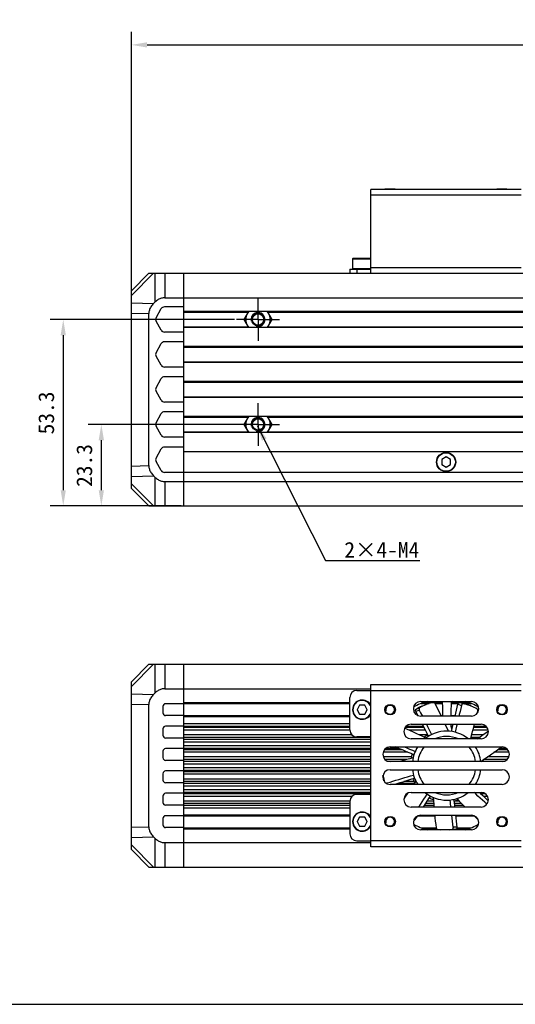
# Model space of a CAD drawing. Header units: millimetres. Extents: x 47 to 603, y 225 to 507.
# Tile 2 of 6: x 182 to 277, y 225 to 413. Entities that reach past the tile are written whole.
import ezdxf
from ezdxf.enums import TextEntityAlignment as Align

# ---------------------------------------------------------------- set-up
doc = ezdxf.new("R2010")
doc.units = ezdxf.units.MM
doc.header["$LTSCALE"] = 46.255
doc.header["$PDMODE"] = 3
doc.header["$PDSIZE"] = 8
doc.linetypes.add('CENTER', pattern=[0.6, 0.375, -0.075, 0.075, -0.075])
doc.layers.get('0').update_dxf_attribs({"linetype": 'CONTINUOUS'})
doc.layers.get('Defpoints').update_dxf_attribs({"linetype": 'CONTINUOUS'})
for name, color, linetype in [('00_COMPONENTS', 7, 'CONTINUOUS'), ('3_ALL_AXES', 7, 'CONTINUOUS'), ('50_ALL_DETAILS', 7, 'CONTINUOUS'), ('51__DRAFT_DIMS', 7, 'CONTINUOUS'), ('DRW0001FORMAT', 7, 'CONTINUOUS')]:
    doc.layers.add(name, color=color, linetype=linetype)
doc.styles.get("Standard").update_dxf_attribs({"font": 'simfang.ttf'})
doc.dimstyles.new('DIMSTYLE_1', dxfattribs={"dimtxt": 3, "dimasz": 3, "dimexe": 2.5, "dimexo": 0.5, "dimgap": 0.75, "dimtad": 1, "dimlfac": 1.5, "dimdsep": 46, "dimtxsty": 'STANDARD', "dimblk": '_FILLED', "dimblk1": '_FILLED', "dimblk2": '_FILLED', "dimcen": 0.09, "dimclrt": 3, "dimazin": 2, "dimtp": 0.5, "dimtm": 0.5, "dimtfac": 1, "dimtofl": 0, "dimtmove": 0, "dimatfit": 3, "dimldrblk": '_FILLED', "dimfxl": 1, "dimtolj": 1, "dimarcsym": 0})
doc.dimstyles.new('DIMSTYLE_2', dxfattribs={"dimtxt": 3, "dimasz": 3, "dimexe": 2.5, "dimexo": 0.5, "dimgap": 0.75, "dimtad": 1, "dimlfac": 1.5, "dimdsep": 46, "dimtxsty": 'STANDARD', "dimblk": '_FILLED', "dimblk1": '_FILLED', "dimblk2": '_FILLED', "dimcen": 0.09, "dimclrt": 3, "dimazin": 2, "dimtp": 0.3, "dimtm": 0.3, "dimtfac": 1, "dimtofl": 0, "dimtmove": 0, "dimatfit": 3, "dimldrblk": '_FILLED', "dimfxl": 1, "dimtolj": 1, "dimarcsym": 0})
doc.dimstyles.new('DIMSTYLE_4', dxfattribs={"dimtxt": 3, "dimasz": 3, "dimexe": 2.5, "dimexo": 0.5, "dimgap": 0.75, "dimtad": 1, "dimlfac": 1.5, "dimdsep": 46, "dimtxsty": 'STANDARD', "dimblk": '_FILLED', "dimblk1": '_FILLED', "dimblk2": '_FILLED', "dimcen": 0.09, "dimclrt": 3, "dimazin": 2, "dimtp": 0.2, "dimtm": 0.2, "dimtfac": 1, "dimtofl": 0, "dimtmove": 0, "dimatfit": 3, "dimldrblk": '_FILLED', "dimfxl": 1, "dimtolj": 1, "dimarcsym": 0})
doc.dimstyles.get("Standard").update_dxf_attribs({"dimtxt": 3, "dimasz": 3, "dimexe": 2.5, "dimexo": 0.5, "dimtad": 1, "dimdsep": 46, "dimtxsty": 'STANDARD', "dimblk": '_FILLED', "dimblk1": '_FILLED', "dimblk2": '_FILLED', "dimcen": 0.09, "dimclrt": 3, "dimazin": 2, "dimtol": 1, "dimtp": 0.01, "dimtm": 0.01, "dimtfac": 1, "dimtofl": 0, "dimtmove": 0, "dimatfit": 3, "dimldrblk": '_FILLED', "dimfxl": 1, "dimtolj": 1, "dimarcsym": 0})

# ---------------------------------------------------------------- blocks, each defined once
blk = doc.blocks.new('_FILLED')
at = {"color": 0, "linetype": 'ByBlock'}
blk.add_solid([(0, 0), (-1, 0.167), (-1, -0.167)], dxfattribs=at)
blk = doc.blocks.new('*D12')
at = {"layer": '51__DRAFT_DIMS', "color": 0, "lineweight": -2}
for p, q in [((203.34, 357.23), (203.34, 410.35)), ((391.7, 357.23), (391.7, 410.35)), ((206.34, 407.85), (388.7, 407.85))]:
    blk.add_line(p, q, dxfattribs=at)
at = {"layer": 'Defpoints', "color": 0}
for p in [(391.7, 407.85), (203.34, 356.73), (391.7, 356.73)]:
    blk.add_point(p, dxfattribs=at)
at = {"layer": '51__DRAFT_DIMS', "color": 0, "linetype": 'ByBlock', "lineweight": -2, "xscale": 3, "yscale": 3, "zscale": 3, "rotation": 180}
blk.add_blockref('_FILLED', (203.34, 407.85), dxfattribs=at)
at = {"layer": '51__DRAFT_DIMS', "color": 0, "linetype": 'ByBlock', "lineweight": -2, "xscale": 3, "yscale": 3, "zscale": 3}
blk.add_blockref('_FILLED', (391.7, 407.85), dxfattribs=at)
at = {"layer": '51__DRAFT_DIMS', "color": 3, "insert": (297.52, 412.6), "char_height": 3, "attachment_point": 2, "line_spacing_factor": 0.9}
blk.add_mtext('\\A1;650', dxfattribs=at)
blk = doc.blocks.new('*D8')
at = {"layer": '51__DRAFT_DIMS', "color": 0, "lineweight": -2}
for p, q in [((223.61, 335.52), (195.11, 335.52)), ((197.61, 332.52), (197.61, 322.99)), ((212.84, 319.99), (195.11, 319.99))]:
    blk.add_line(p, q, dxfattribs=at)
at = {"layer": 'Defpoints', "color": 0}
for p in [(224.11, 335.52), (197.61, 319.99), (213.34, 319.99)]:
    blk.add_point(p, dxfattribs=at)
at = {"layer": '51__DRAFT_DIMS', "color": 0, "linetype": 'ByBlock', "lineweight": -2, "xscale": 3, "yscale": 3, "zscale": 3}
for p, rotation in [((197.61, 335.52), 90), ((197.61, 319.99), 270)]:
    blk.add_blockref('_FILLED', p, dxfattribs=dict(at, rotation=rotation))
at = {"layer": '51__DRAFT_DIMS', "color": 3, "insert": (192.86, 327.7), "char_height": 3, "attachment_point": 2, "rotation": 90, "line_spacing_factor": 0.9}
blk.add_mtext('\\A1;23.3', dxfattribs=at)
blk = doc.blocks.new('*D9')
at = {"layer": '51__DRAFT_DIMS', "color": 0, "lineweight": -2}
for p, q in [((223.02, 355.52), (187.85, 355.52)), ((190.35, 352.52), (190.35, 322.99)), ((212.84, 319.99), (187.85, 319.99))]:
    blk.add_line(p, q, dxfattribs=at)
at = {"layer": 'Defpoints', "color": 0}
for p in [(223.52, 355.52), (190.35, 319.99), (213.34, 319.99)]:
    blk.add_point(p, dxfattribs=at)
at = {"layer": '51__DRAFT_DIMS', "color": 0, "linetype": 'ByBlock', "lineweight": -2, "xscale": 3, "yscale": 3, "zscale": 3}
for p, rotation in [((190.35, 355.52), 90), ((190.35, 319.99), 270)]:
    blk.add_blockref('_FILLED', p, dxfattribs=dict(at, rotation=rotation))
at = {"layer": '51__DRAFT_DIMS', "color": 3, "insert": (185.6, 337.71), "char_height": 3, "attachment_point": 2, "rotation": 90, "line_spacing_factor": 0.9}
blk.add_mtext('\\A1;53.3', dxfattribs=at)

msp = doc.modelspace()

# ---------------------------------------------------------------- linework, layer by layer
at = {"color": 7}
msp.add_line((46.817476, 225.01778), (602.8311, 225.01778), dxfattribs=at)
at = {"layer": '00_COMPONENTS', "color": 7}
for p, q in [((249.009887, 364.324308), (249.009887, 380.324308)), ((277.676554, 380.324308), (249.009887, 380.324308)), ((251.743238, 380.391908), (251.676554, 380.325222)), ((251.743223, 380.391908), (253.609885, 380.391908)), ((253.609869, 380.391908), (253.676554, 380.325222)), ((273.076571, 380.391908), (273.009887, 380.325222)), ((273.076556, 380.391908), (274.943218, 380.391908)), ((274.943203, 380.391908), (275.009887, 380.325222)), ((245.509887, 367.057641), (245.509887, 365.190975)), ((249.009887, 367.124308), (245.576554, 367.124308)), ((203.34322, 360.990975), (206.676554, 364.324308)), ((206.676554, 364.324308), (286.811964, 364.324308)), ((213.34322, 319.990975), (213.34322, 364.324308)), ((245.009887, 365.124308), (245.009887, 364.324308)), ((245.009887, 365.124308), (249.009887, 365.124308)), ((203.34322, 323.324308), (203.34322, 360.990975)), ((207.823424, 358.828167), (207.559884, 358.571935)), ((209.711853, 359.657641), (283.466792, 359.657641)), ((206.676554, 327.674133), (206.676554, 356.641149)), ((208.04587, 355.857641), (209.046611, 357.590975)), ((213.34322, 357.924308), (209.623961, 357.924308)), ((282.040826, 357.057641), (213.34322, 357.057641)), ((225.674298, 357.057641), (224.789028, 355.524308)), ((230.17763, 355.524308), (229.29236, 357.057641)), ((209.046611, 353.457641), (208.04587, 355.190975)), ((224.789028, 355.524308), (225.674298, 353.990975)), ((229.29236, 353.990975), (230.17763, 355.524308)), ((213.34322, 353.124308), (209.623961, 353.124308)), ((280.993008, 353.990975), (213.34322, 353.990975)), ((208.04587, 349.190975), (209.046611, 350.924308)), ((213.34322, 351.257641), (209.623961, 351.257641)), ((280.804137, 350.390975), (213.34322, 350.390975)), ((209.046611, 346.790975), (208.04587, 348.524308)), ((282.222904, 347.324308), (213.34322, 347.324308)), ((213.34322, 346.457641), (209.623961, 346.457641)), ((208.04587, 342.524308), (209.046611, 344.257641)), ((213.34322, 344.590975), (209.623961, 344.590975)), ((286.647484, 343.724308), (213.34322, 343.724308)), ((209.046611, 340.124308), (208.04587, 341.857641)), ((213.34322, 339.790975), (209.623961, 339.790975)), ((291.423825, 340.657641), (213.34322, 340.657641)), ((213.34322, 337.924308), (209.623961, 337.924308)), ((208.04587, 335.857641), (209.046611, 337.590975)), ((295.11046, 337.057641), (213.34322, 337.057641)), ((225.674298, 337.057641), (224.789028, 335.524308)), ((230.17763, 335.524308), (229.29236, 337.057641)), ((209.046611, 333.457641), (208.04587, 335.190975)), ((224.789028, 335.524308), (225.674298, 333.990975)), ((229.29236, 333.990975), (230.17763, 335.524308)), ((213.34322, 333.124308), (209.623961, 333.124308)), ((296.691116, 333.990975), (213.34322, 333.990975)), ((208.04587, 329.124308), (209.046611, 330.857641)), ((213.34322, 331.190975), (209.623961, 331.190975)), ((297.317506, 330.324308), (213.34322, 330.324308)), ((209.046611, 326.724308), (208.04587, 328.457641)), ((263.34322, 329.322684), (262.509887, 328.841559)), ((262.509887, 328.841559), (262.509887, 327.879308)), ((264.176554, 328.841559), (263.34322, 329.322684)), ((264.176554, 327.879308), (264.176554, 328.841559)), ((262.509887, 327.879308), (263.34322, 327.398183)), ((263.34322, 327.398183), (264.176554, 327.879308)), ((207.559884, 325.743348), (207.823424, 325.487116)), ((296.6039, 326.390975), (209.623961, 326.390975)), ((209.711853, 324.657641), (295.123545, 324.657641)), ((203.34322, 323.324308), (206.676554, 319.990975)), ((206.676554, 319.990975), (283.723463, 319.990975)), ((203.34322, 286.497025), (206.676554, 289.830358)), ((206.676554, 289.830358), (288.396152, 289.830358)), ((213.34322, 251.163691), (213.34322, 289.830358)), ((203.34322, 254.497025), (203.34322, 286.497025)), ((249.009887, 255.030358), (249.009887, 285.963691)), ((249.009887, 285.963691), (277.676554, 285.963691)), ((207.823424, 284.334217), (207.559884, 284.077985)), ((209.711853, 285.163691), (249.009887, 285.163691)), ((245.009887, 277.297025), (245.009887, 283.497025)), ((246.34322, 284.830358), (249.009887, 284.830358)), ((206.676554, 258.84685), (206.676554, 282.147199)), ((209.34322, 281.763691), (209.34322, 280.563691)), ((213.34322, 282.297025), (209.876554, 282.297025)), ((213.34322, 282.330358), (245.009887, 282.330358)), ((246.862095, 281.997025), (246.38097, 281.163691)), ((247.824346, 281.997025), (246.862095, 281.997025)), ((248.305471, 281.163691), (247.824346, 281.997025)), ((258.509887, 282.730358), (268.176554, 282.730358)), ((258.569158, 282.330358), (260.113857, 282.330358)), ((259.13562, 281.988663), (258.844646, 281.850306)), ((258.894586, 281.917384), (259.547351, 282.154971)), ((259.6546, 282.713946), (259.649645, 282.730358)), ((261.276315, 282.330358), (262.685942, 282.330358)), ((264.317797, 282.330358), (265.654847, 282.330358)), ((266.789952, 282.330358), (268.117266, 282.330358)), ((267.032062, 282.713878), (267.037031, 282.730358)), ((267.529761, 282.070148), (267.217928, 282.151194)), ((267.299301, 282.170478), (267.952066, 281.932891)), ((213.34322, 280.030358), (209.876554, 280.030358)), ((213.34322, 280.063691), (245.009887, 280.063691)), ((246.38097, 281.163691), (246.862095, 280.330358)), ((246.862095, 280.330358), (247.824346, 280.330358)), ((247.824346, 280.330358), (248.305471, 281.163691)), ((257.916338, 280.063691), (257.977869, 280.063691)), ((258.225897, 281.099524), (258.489595, 280.579645)), ((258.489595, 280.579645), (258.818472, 279.930358)), ((268.176554, 279.930358), (258.509887, 279.930358)), ((262.39252, 280.063691), (262.722271, 280.063691)), ((264.258069, 280.063691), (265.107153, 280.063691)), ((269.260877, 280.444939), (269.376434, 280.941124)), ((213.34322, 278.030358), (209.876554, 278.030358)), ((256.676554, 278.397025), (270.009887, 278.397025)), ((209.34322, 277.497025), (209.34322, 276.297025)), ((249.009887, 275.963691), (246.34322, 275.963691)), ((213.34322, 275.763691), (209.876554, 275.763691)), ((252.676554, 274.063691), (274.009887, 274.063691)), ((270.009887, 275.597025), (256.676554, 275.597025)), ((209.34322, 273.230358), (209.34322, 272.030358)), ((213.34322, 273.763691), (209.876554, 273.763691)), ((213.34322, 271.497025), (209.876554, 271.497025)), ((274.009887, 271.263691), (252.676554, 271.263691)), ((209.34322, 268.963691), (209.34322, 267.763691)), ((213.34322, 269.497025), (209.876554, 269.497025)), ((251.408673, 268.000078), (251.303066, 268.599001)), ((252.676554, 269.730358), (274.009887, 269.730358)), ((213.34322, 267.230358), (209.876554, 267.230358)), ((251.380331, 268.249828), (251.466059, 267.939249)), ((274.009887, 266.930358), (252.676554, 266.930358)), ((209.34322, 264.697025), (209.34322, 263.497025)), ((213.34322, 265.230358), (209.876554, 265.230358)), ((249.009887, 265.030358), (246.34322, 265.030358)), ((256.676554, 265.397025), (270.009887, 265.397025)), ((213.34322, 262.963691), (209.876554, 262.963691)), ((245.009887, 263.697025), (245.009887, 257.497025)), ((213.34322, 260.963691), (209.876554, 260.963691)), ((213.34322, 260.930358), (245.009887, 260.930358)), ((270.009887, 262.597025), (256.676554, 262.597025)), ((257.833628, 260.888499), (257.405157, 260.231499)), ((257.916338, 260.930358), (261.184389, 260.930358)), ((258.509887, 261.063691), (268.176554, 261.063691)), ((265.15524, 260.930358), (268.681954, 260.930358)), ((209.34322, 260.430358), (209.34322, 259.230358)), ((246.862095, 260.663691), (246.38097, 259.830358)), ((246.38097, 259.830358), (246.862095, 258.997025)), ((247.824346, 260.663691), (246.862095, 260.663691)), ((246.862095, 258.997025), (247.824346, 258.997025)), ((248.305471, 259.830358), (247.824346, 260.663691)), ((247.824346, 258.997025), (248.305471, 259.830358)), ((213.34322, 258.697025), (209.876554, 258.697025)), ((213.34322, 258.663691), (245.009887, 258.663691)), ((268.176554, 258.263691), (258.509887, 258.263691)), ((258.569175, 258.663691), (261.442297, 258.663691)), ((259.64941, 258.263691), (259.654378, 258.280171)), ((265.417336, 258.663691), (268.117283, 258.663691)), ((267.03184, 258.280105), (267.036796, 258.263691)), ((207.559884, 256.916064), (207.823424, 256.659832)), ((209.711853, 255.830358), (249.009887, 255.830358)), ((246.34322, 256.163691), (249.009887, 256.163691)), ((203.34322, 254.497025), (206.676554, 251.163691)), ((277.676554, 255.030358), (249.009887, 255.030358)), ((206.676554, 251.163691), (286.772658, 251.163691))]:
    msp.add_line(p, q, dxfattribs=at)
at = {"layer": '00_COMPONENTS', "color": 4}
for p, q in [((277.676554, 379.190975), (249.009887, 379.190975)), ((251.84322, 380.391908), (251.84322, 380.324308)), ((253.509887, 380.391908), (253.509887, 380.324308)), ((273.176554, 380.391908), (273.176554, 380.324308)), ((274.84322, 380.391908), (274.84322, 380.324308)), ((245.509887, 367.057641), (249.009887, 367.057641)), ((203.34322, 360.107644), (207.559884, 364.324308)), ((207.823424, 364.324308), (207.823424, 358.828167)), ((209.711853, 364.324308), (209.711853, 359.657641)), ((249.009887, 365.190975), (245.509887, 365.190975)), ((246.34322, 365.124308), (246.34322, 364.324308)), ((249.009887, 365.457641), (277.676554, 365.457641)), ((203.34322, 358.688855), (207.559884, 358.571935)), ((203.34322, 356.733577), (206.676554, 356.641149)), ((213.34322, 356.924308), (225.597318, 356.924308)), ((229.36934, 356.924308), (281.992222, 356.924308)), ((213.34322, 354.124308), (225.597318, 354.124308)), ((229.36934, 354.124308), (281.011844, 354.124308)), ((213.34322, 350.257641), (280.829408, 350.257641)), ((213.34322, 347.457641), (282.118785, 347.457641)), ((213.34322, 343.590975), (286.871159, 343.590975)), ((213.34322, 340.790975), (291.240565, 340.790975)), ((213.34322, 336.924308), (225.597318, 336.924308)), ((229.36934, 336.924308), (295.182931, 336.924308)), ((213.34322, 334.124308), (225.597318, 334.124308)), ((229.36934, 334.124308), (296.659014, 334.124308)), ((203.34322, 327.581706), (206.676554, 327.674133)), ((203.34322, 325.626427), (207.559884, 325.743348)), ((207.823424, 325.487116), (207.823424, 319.990975)), ((209.711853, 324.657641), (209.711853, 319.990975)), ((203.34322, 324.207638), (207.559884, 319.990975)), ((203.34322, 285.613694), (207.559884, 289.830358)), ((207.823424, 289.830358), (207.823424, 284.334217)), ((209.711853, 289.830358), (209.711853, 285.163691)), ((203.34322, 284.194905), (207.559884, 284.077985)), ((249.009887, 284.830358), (277.676554, 284.830358)), ((203.34322, 282.239627), (206.676554, 282.147199)), ((213.34322, 282.530358), (245.009887, 282.530358)), ((257.628254, 281.290839), (258.281019, 281.528426)), ((259.096864, 282.530358), (262.622127, 282.530358)), ((264.317797, 282.530358), (267.589609, 282.530358)), ((265.608509, 282.211071), (266.261274, 281.973484)), ((266.579281, 282.26691), (265.926516, 282.504498)), ((213.34322, 279.863691), (245.009887, 279.863691)), ((257.573272, 280.86166), (258.225895, 281.099527)), ((213.34322, 278.549326), (245.009887, 278.549326)), ((213.34322, 278.049539), (245.009887, 278.049539)), ((245.009887, 277.737699), (213.34322, 277.737699)), ((259.15333, 277.737699), (255.489892, 277.737699)), ((255.753823, 278.049539), (258.996074, 278.049539)), ((264.259528, 278.049539), (264.633353, 278.049539)), ((264.559679, 277.737699), (264.317214, 277.737699)), ((271.196549, 277.737699), (268.591203, 277.737699)), ((268.671627, 278.049539), (270.932622, 278.049539)), ((245.009887, 277.237912), (213.34322, 277.237912)), ((245.404716, 276.350278), (213.34322, 276.350278)), ((249.009887, 275.850483), (213.34322, 275.850483)), ((259.405109, 277.237912), (256.292036, 277.237912)), ((259.784946, 276.350278), (258.229637, 276.350278)), ((269.653877, 275.850483), (268.082943, 275.850483)), ((270.322958, 276.350278), (268.220653, 276.350278)), ((271.387905, 277.237912), (268.459929, 277.237912)), ((213.34322, 275.544264), (249.009887, 275.544264)), ((213.34322, 275.044469), (249.009887, 275.044469)), ((213.34322, 274.349581), (249.009887, 274.349581)), ((213.34322, 273.849785), (249.009887, 273.849785)), ((249.009887, 273.543566), (213.34322, 273.543566)), ((249.009887, 273.043771), (213.34322, 273.043771)), ((249.009887, 272.150278), (213.34322, 272.150278)), ((256.066174, 273.043771), (251.329606, 273.043771)), ((256.742924, 272.150278), (251.374774, 272.150278)), ((254.902727, 273.543566), (251.588029, 273.543566)), ((251.933348, 273.849785), (254.188303, 273.849785)), ((275.311668, 272.150278), (271.209027, 272.150278)), ((275.356834, 273.043771), (272.471451, 273.043771)), ((275.098409, 273.543566), (273.162791, 273.543566)), ((273.580478, 273.849785), (274.753097, 273.849785)), ((249.009887, 271.650483), (213.34322, 271.650483)), ((213.34322, 271.344264), (249.009887, 271.344264)), ((213.34322, 270.844469), (249.009887, 270.844469)), ((255.768369, 271.650483), (251.712099, 271.650483)), ((252.211019, 271.344264), (254.634446, 271.344264)), ((270.193441, 271.344264), (274.475418, 271.344264)), ((274.974342, 271.650483), (270.487614, 271.650483)), ((213.34322, 270.149581), (249.009887, 270.149581)), ((213.34322, 269.649785), (249.009887, 269.649785)), ((249.009887, 269.343566), (213.34322, 269.343566)), ((249.009887, 268.843771), (213.34322, 268.843771)), ((249.009887, 267.950278), (213.34322, 267.950278)), ((249.009887, 267.450483), (213.34322, 267.450483)), ((213.34322, 267.144264), (249.009887, 267.144264)), ((213.34322, 266.644469), (249.009887, 266.644469)), ((251.408714, 267.950278), (251.329606, 267.950278)), ((252.125832, 267.043405), (252.098288, 267.199618)), ((254.293689, 267.144264), (257.31963, 267.144264)), ((257.251399, 267.450483), (255.308767, 267.450483)), ((257.02989, 267.950278), (256.972133, 267.950278)), ((213.34322, 265.949581), (249.009887, 265.949581)), ((213.34322, 265.449785), (249.009887, 265.449785)), ((249.009887, 265.143566), (213.34322, 265.143566)), ((245.404716, 264.643771), (213.34322, 264.643771)), ((255.57817, 264.643771), (255.436279, 264.643771)), ((270.811172, 265.143566), (269.973597, 265.143566)), ((271.250162, 264.643771), (270.505262, 264.643771)), ((245.009887, 263.756137), (213.34322, 263.756137)), ((245.009887, 263.25635), (213.34322, 263.25635)), ((213.34322, 262.944511), (245.009887, 262.944511)), ((259.178123, 262.944511), (260.993594, 262.944511)), ((260.96706, 263.25635), (259.382512, 263.25635)), ((260.926476, 263.756137), (259.710409, 263.756137)), ((265.80849, 263.756137), (264.827036, 263.756137)), ((266.302374, 263.25635), (264.879661, 263.25635)), ((264.916335, 262.944511), (266.613804, 262.944511)), ((213.34322, 262.444723), (245.009887, 262.444723)), ((213.34322, 261.130358), (245.009887, 261.130358)), ((257.405157, 260.231499), (257.282291, 260.334596)), ((203.34322, 258.754423), (206.676554, 258.84685)), ((213.34322, 258.463691), (245.009887, 258.463691)), ((259.096832, 258.463691), (261.520042, 258.463691)), ((264.524207, 258.366822), (265.218865, 258.366822)), ((265.417336, 258.751318), (264.722678, 258.751318)), ((265.352736, 258.463691), (267.589577, 258.463691)), ((203.34322, 256.799144), (207.559884, 256.916064)), ((203.34322, 255.380355), (207.559884, 251.163691)), ((207.823424, 256.659832), (207.823424, 251.163691)), ((209.711853, 255.830358), (209.711853, 251.163691)), ((277.676554, 256.163691), (249.009887, 256.163691))]:
    msp.add_line(p, q, dxfattribs=at)
at = {"layer": '00_COMPONENTS', "color": 7}
for points in [[(207.559884, 358.571935), (207.410951, 358.416097), (207.276535, 358.2589), (207.156636, 358.100344), (207.051793, 357.940087), (206.961467, 357.778471), (206.884045, 357.616517), (206.819383, 357.454516), (206.767624, 357.292177), (206.72758, 357.129655), (206.698856, 356.967003), (206.681847, 356.804167), (206.676554, 356.641149)], [(209.711853, 359.657641), (209.554228, 359.652727), (209.39647, 359.636808), (209.23858, 359.609885), (209.080514, 359.572336), (208.922316, 359.523782), (208.764117, 359.463089), (208.605658, 359.39038), (208.447198, 359.305531), (208.289654, 359.207036), (208.133329, 359.094393), (207.977919, 358.968103), (207.823424, 358.828167)], [(206.676554, 327.674133), (206.681854, 327.511074), (206.698869, 327.34821), (206.727598, 327.18554), (206.767648, 327.023015), (206.819411, 326.860685), (206.884074, 326.698697), (206.961492, 326.536761), (207.051809, 326.375166), (207.156645, 326.214927), (207.276539, 326.056379), (207.410952, 325.899186), (207.559884, 325.743348)], [(207.823424, 325.487116), (207.977919, 325.34718), (208.133329, 325.22089), (208.289654, 325.108247), (208.447198, 325.009752), (208.605658, 324.924903), (208.764117, 324.852194), (208.922316, 324.791501), (209.080514, 324.742947), (209.23858, 324.705398), (209.39647, 324.678475), (209.554228, 324.662556), (209.711853, 324.657641)], [(207.559884, 284.077985), (207.410951, 283.922147), (207.276535, 283.76495), (207.156636, 283.606394), (207.051793, 283.446137), (206.961467, 283.284521), (206.884045, 283.122567), (206.819383, 282.960566), (206.767624, 282.798227), (206.72758, 282.635705), (206.698856, 282.473053), (206.681847, 282.310217), (206.676554, 282.147199)], [(209.711853, 285.163691), (209.554228, 285.158777), (209.39647, 285.142858), (209.23858, 285.115935), (209.080514, 285.078385), (208.922316, 285.029832), (208.764117, 284.969139), (208.605658, 284.89643), (208.447198, 284.811581), (208.289654, 284.713086), (208.133329, 284.600443), (207.977919, 284.474153), (207.823424, 284.334217)], [(257.628253, 281.290839), (257.907014, 281.459307), (258.191881, 281.612719), (258.482854, 281.751076), (258.780337, 281.874521), (258.894601, 281.917344)], [(258.281019, 281.528426), (258.259991, 281.512576), (258.241236, 281.494115), (258.224753, 281.473043), (258.210423, 281.449073), (258.198366, 281.422493), (258.188936, 281.394158), (258.182211, 281.364021), (258.178113, 281.33213), (258.176772, 281.299488), (258.178266, 281.266071), (258.182517, 281.231903), (258.189417, 281.198057), (258.198928, 281.164891), (258.211088, 281.132046), (258.225897, 281.099524)], [(258.844646, 281.850306), (258.559779, 281.696894), (258.281019, 281.528426)], [(259.547366, 282.154931), (259.433103, 282.112109), (259.13562, 281.988663)], [(260.99884, 282.498765), (260.676054, 282.452464), (260.358168, 282.390676), (260.045182, 282.313403), (259.736692, 282.220499), (259.547366, 282.154931)], [(261.276315, 282.310136), (261.25863, 282.340987), (261.23961, 282.369279), (261.219257, 282.395013), (261.197354, 282.418315), (261.174116, 282.439058), (261.150189, 282.456862), (261.125587, 282.471689), (261.100294, 282.483576), (261.074913, 282.492254), (261.049644, 282.497634), (261.024286, 282.499804), (260.99884, 282.498765)], [(262.45689, 279.930358), (262.426056, 279.994702), (262.14326, 280.576454), (261.85738, 281.156259), (261.568398, 281.734153), (261.276315, 282.310136)], [(265.075916, 279.930358), (265.203171, 280.473542), (265.338562, 281.052684), (265.473675, 281.63186), (265.608509, 282.211071)], [(265.608509, 282.211071), (265.618055, 282.245534), (265.629841, 282.278541), (265.643867, 282.310092), (265.660334, 282.340485), (265.679041, 282.369422), (265.69938, 282.396009), (265.721396, 282.420178), (265.745043, 282.441998), (265.769577, 282.460782), (265.795026, 282.476443), (265.821361, 282.489069), (265.847759, 282.49823), (265.873943, 282.503784), (265.90019, 282.505874), (265.926499, 282.5045)], [(266.261274, 281.973484), (266.129115, 281.405765), (265.996683, 280.838079), (265.863978, 280.270427), (265.784309, 279.930358)], [(265.926499, 282.5045), (266.24833, 282.45437), (266.565162, 282.388782), (266.876995, 282.307735), (267.18423, 282.211081), (267.299286, 282.170438)], [(266.579264, 282.266913), (266.552951, 282.268287), (266.526701, 282.266196), (266.500514, 282.26064), (266.474115, 282.251477), (266.447778, 282.238849), (266.422329, 282.223185), (266.397794, 282.204399), (266.374148, 282.182578), (266.352133, 282.158408), (266.331796, 282.13182), (266.313091, 282.102884), (266.296626, 282.072494), (266.282603, 282.040945), (266.270819, 282.007942), (266.261274, 281.973484)], [(267.217928, 282.151194), (266.901095, 282.216783), (266.579264, 282.266913)], [(267.952052, 281.932851), (267.836995, 281.973494), (267.529761, 282.070148)], [(269.284958, 281.263254), (269.007927, 281.435267), (268.724696, 281.592269), (268.435264, 281.734257), (268.13923, 281.861382), (267.952052, 281.932851)], [(257.573272, 280.86166), (257.558432, 280.894196), (257.546244, 280.927057), (257.536707, 280.960242), (257.529786, 280.994109), (257.525517, 281.028301), (257.524007, 281.061741), (257.525336, 281.094407), (257.529426, 281.126322), (257.536146, 281.156482), (257.545574, 281.184837), (257.557632, 281.211437), (257.571965, 281.235423), (257.588454, 281.256509), (257.607216, 281.274981), (257.628253, 281.290839)], [(257.995145, 280.029593), (257.842292, 280.33129), (257.573272, 280.86166)], [(269.376434, 280.941124), (269.382733, 280.975276), (269.386379, 281.00855), (269.387373, 281.040945), (269.385649, 281.072751), (269.381272, 281.103679), (269.374438, 281.132858), (269.365109, 281.160228), (269.353323, 281.185851), (269.339384, 281.209034), (269.323394, 281.229547), (269.305252, 281.24762), (269.284958, 281.263254)], [(259.985985, 276.082832), (259.718848, 276.614423), (259.451475, 277.145861), (259.183866, 277.677147), (258.82073, 278.397025)], [(259.593306, 278.397025), (259.804613, 277.977992), (260.066921, 277.457211), (260.328997, 276.93628), (260.590841, 276.415199)], [(263.792965, 277.058414), (263.525893, 277.649274), (263.255669, 278.238325), (263.181791, 278.397025)], [(264.384967, 276.99941), (264.522031, 277.578345), (264.71533, 278.397025)], [(265.423991, 278.397025), (265.330425, 278.000154), (265.196355, 277.432672), (265.062011, 276.865223)], [(268.011807, 275.597025), (268.103613, 275.924131), (268.275268, 276.549135), (268.443347, 277.17478), (268.607857, 277.801105), (268.760821, 278.397025)], [(259.494447, 275.747492), (258.910001, 276.028482), (258.324301, 276.306061), (257.737347, 276.580228), (257.149105, 276.850999), (256.559609, 277.11836), (255.968966, 277.38226), (255.424733, 277.621771)], [(269.314261, 275.597025), (269.774786, 275.940719), (270.25134, 276.296724), (270.727703, 276.652935), (271.400413, 277.156604)], [(257.205323, 272.55308), (256.658984, 272.788587), (256.112563, 273.023826), (255.566059, 273.258797), (255.019472, 273.493501), (254.472802, 273.727937), (253.688553, 274.063691)], [(255.439653, 274.063691), (255.848292, 273.888214), (256.38395, 273.657892), (256.919528, 273.427306), (257.455023, 273.196455)], [(269.965854, 271.294256), (270.501423, 271.659911), (271.034664, 272.028356), (271.565578, 272.399593), (272.094196, 272.773644), (272.620486, 273.150485), (273.144355, 273.53005), (273.66577, 273.912316), (273.869835, 274.063691)], [(257.044359, 271.980254), (256.416028, 271.819825), (255.78893, 271.655978), (255.163064, 271.488712), (254.538393, 271.318017), (254.343873, 271.263691)], [(251.303477, 268.601517), (251.310418, 268.564227), (251.380331, 268.249828)], [(252.098288, 267.199618), (252.656026, 267.369023), (253.213873, 267.538173), (253.771829, 267.707067), (254.329894, 267.875706), (254.888067, 268.044089), (255.446348, 268.212216), (256.004737, 268.380087), (256.563234, 268.547702), (257.121839, 268.715062)], [(251.498748, 267.575658), (251.431045, 267.880122), (251.408714, 268.000086)], [(251.466059, 267.939249), (251.567674, 267.63207), (251.676088, 267.351786)], [(251.862894, 267.192359), (251.89271, 267.185842), (251.925903, 267.181524), (251.960315, 267.179793), (251.994867, 267.180729), (252.0292, 267.184358), (252.063674, 267.190655), (252.098288, 267.199618)], [(257.344103, 268.061738), (256.774201, 267.890968), (256.204408, 267.719941), (255.634723, 267.548654), (255.065148, 267.37711), (254.495682, 267.205307), (253.926325, 267.033246), (253.586442, 266.930358)], [(257.588995, 267.519439), (257.210786, 266.992665), (257.166577, 266.930358)], [(255.953604, 265.194832), (255.729325, 264.867234), (255.366869, 264.33139), (255.296641, 264.2263)], [(258.126124, 262.597025), (258.467285, 263.118155), (258.786879, 263.605806), (259.106718, 264.09333), (259.426804, 264.580728), (259.747137, 265.067999)], [(260.337386, 264.710384), (260.010584, 264.213241), (259.684031, 263.71597), (259.357729, 263.218571), (258.950482, 262.597025)], [(271.109048, 263.131286), (270.698087, 263.516646), (270.273007, 263.915623), (269.848093, 264.31482), (269.423347, 264.714238), (268.998768, 265.113876), (268.698233, 265.397025)], [(269.704244, 265.397025), (269.903832, 265.209169), (270.337182, 264.801675), (270.770701, 264.394404), (271.204388, 263.987358), (271.396277, 263.807426)], [(260.87357, 264.452366), (260.922449, 263.805726), (260.974908, 263.159706), (261.023766, 262.597025)], [(264.262804, 262.597025), (264.170333, 263.382507), (264.102498, 263.961682)], [(264.784595, 264.067095), (264.853806, 263.476202), (264.92329, 262.885372), (264.957337, 262.597025)], [(265.361197, 264.214137), (265.814289, 263.7502), (266.269725, 263.289041), (266.727507, 262.830658), (266.96346, 262.597025)], [(261.170552, 261.063691), (261.220559, 260.581828), (261.290902, 259.93914), (261.364814, 259.297188), (261.442297, 258.655972)], [(264.722678, 258.751318), (264.652695, 259.33), (264.582981, 259.908743), (264.513535, 260.487549), (264.444684, 261.063691)], [(265.139306, 261.063691), (265.203961, 260.522676), (265.274812, 259.93216), (265.345937, 259.341708), (265.417336, 258.751318)], [(268.616161, 260.992645), (269.051175, 260.580811), (269.475606, 260.183498)], [(257.405157, 260.231499), (257.384399, 260.202379), (257.362035, 260.175394), (257.338064, 260.150543), (257.312195, 260.127615), (257.284719, 260.106822), (257.256514, 260.088794), (257.227559, 260.073612), (257.197875, 260.061196), (257.168396, 260.051937), (257.164768, 260.051191)], [(206.676554, 258.84685), (206.681854, 258.683791), (206.698869, 258.520926), (206.727598, 258.358256), (206.767648, 258.195732), (206.819411, 258.033402), (206.884074, 257.871413), (206.961492, 257.709478), (207.051809, 257.547883), (207.156645, 257.387643), (207.276539, 257.229096), (207.410952, 257.071903), (207.559884, 256.916064)], [(261.442297, 258.655972), (261.448059, 258.621725), (261.456013, 258.58921), (261.466159, 258.558429), (261.478657, 258.52913), (261.493347, 258.501565), (261.509749, 258.476483), (261.527877, 258.453954), (261.547716, 258.433908), (261.568744, 258.416891), (261.590785, 258.403084), (261.614014, 258.392305), (261.638432, 258.384555)], [(261.638432, 258.384555), (261.957587, 258.317665), (262.277435, 258.267003), (262.308263, 258.263691)], [(263.929452, 258.263691), (264.204655, 258.30386), (264.524224, 258.366826)], [(264.524224, 258.366826), (264.549419, 258.374535), (264.573371, 258.385477), (264.596079, 258.399654), (264.617752, 258.417294), (264.638182, 258.438169), (264.656739, 258.461592), (264.673368, 258.487636), (264.688125, 258.516229), (264.700546, 258.546471), (264.710563, 258.57841), (264.718243, 258.611999), (264.723321, 258.646188), (264.725709, 258.68063), (264.725494, 258.715673), (264.722678, 258.751318)], [(265.218882, 258.366826), (264.899314, 258.30386), (264.62411, 258.263691)], [(265.417336, 258.751318), (265.420152, 258.715668), (265.420366, 258.680621), (265.417978, 258.646175), (265.412898, 258.611983), (265.405216, 258.578393), (265.395198, 258.546453), (265.382776, 258.516212), (265.368017, 258.48762), (265.351387, 258.461578), (265.33283, 258.438157), (265.312401, 258.417286), (265.290729, 258.399648), (265.268023, 258.385474), (265.244074, 258.374533), (265.218882, 258.366826)], [(207.823424, 256.659832), (207.977919, 256.519896), (208.133329, 256.393607), (208.289654, 256.280963), (208.447198, 256.182468), (208.605658, 256.097619), (208.764117, 256.02491), (208.922316, 255.964217), (209.080514, 255.915664), (209.23858, 255.878115), (209.39647, 255.851191), (209.554228, 255.835273), (209.711853, 255.830358)]]:
    msp.add_lwpolyline(points, dxfattribs=at)
for centre, radius in [((227.483329, 355.524308), 1.214), ((227.483329, 355.524308), 1.080667), ((227.483329, 335.524308), 1.214), ((227.483329, 335.524308), 1.080667), ((263.34322, 328.357641), 1.833333), ((252.676554, 281.163691), 1), ((252.676554, 281.163691), 0.933301), ((274.009887, 281.163691), 1), ((274.009887, 281.163691), 0.933301), ((252.676554, 259.830358), 1), ((274.009887, 259.830358), 1), ((252.676554, 259.830358), 0.933301), ((274.009887, 259.830358), 0.933301)]:
    msp.add_circle(centre, radius, dxfattribs=at)
at = {"layer": '00_COMPONENTS', "color": 4}
msp.add_circle((263.34322, 328.357641), 1.766667, dxfattribs=at)
at = {"layer": '00_COMPONENTS', "color": 7}
for centre, radius, start, end in [((245.576554, 367.057641), 0.066667, 90, 180), ((245.576554, 365.190975), 0.066667, 180, 270), ((209.623961, 357.257641), 0.666667, 90, 150), ((227.483329, 355.524308), 2.333333, 138.90565966, 221.09434034), ((227.483329, 355.524308), 2.333333, 318.90565966, 41.09434034), ((208.62322, 355.524308), 0.666667, 150, 210), ((209.623961, 353.790975), 0.666667, 210, 270), ((209.623961, 350.590975), 0.666667, 90, 150), ((208.62322, 348.857641), 0.666667, 150, 210), ((209.623961, 347.124308), 0.666667, 210, 270), ((209.623961, 343.924308), 0.666667, 90, 150), ((208.62322, 342.190975), 0.666667, 150, 210), ((209.623961, 340.457641), 0.666667, 210, 270), ((209.623961, 337.257641), 0.666667, 90, 150), ((227.483329, 335.524308), 2.333333, 138.90565966, 221.09434034), ((227.483329, 335.524308), 2.333333, 318.90565966, 41.09434034), ((208.62322, 335.524308), 0.666667, 150, 210), ((209.623961, 333.790975), 0.666667, 210, 270), ((209.623961, 330.524308), 0.666667, 90, 150), ((208.62322, 328.790975), 0.666667, 150, 210), ((263.34322, 328.357641), 0.933333, 147.57064843, 153.23449942), ((263.34322, 328.357641), 0.933333, 87.02337069, 93.56599281), ((263.34322, 328.357641), 0.933333, 27.89716756, 33.56599281), ((209.623961, 327.057641), 0.666667, 210, 270), ((263.34322, 328.357641), 0.933333, 207.79183564, 212.9067657), ((263.34322, 328.357641), 0.933333, 267.5745112, 272.9067657), ((263.34322, 328.357641), 0.933333, 328.11507585, 333.23449942), ((246.34322, 283.497025), 1.333333, 90, 180), ((209.876554, 281.763691), 0.533333, 90, 180), ((247.34322, 281.163691), 1.833333, 24.41714365, 335.58285639), ((247.34322, 281.163691), 0.933333, 117.85197764, 123.23449942), ((247.34322, 281.163691), 0.933333, 57.83662832, 63.23449942), ((258.509887, 281.330358), 1.4, 90, 270), ((263.34322, 270.497025), 12.761617, 106.53121995, 119.04254715), ((261.020082, 281.417068), 1.951324, 31.38552974, 42.31096833), ((-226.711523, 273.743557), 489.474656, 0.72421936, 1.01724123), ((354.804361, 279.10787), 90.551439, 177.83103438, 179.47956965), ((265.939918, 281.247816), 2.070734, 134.25933229, 141.56884974), ((263.34322, 270.497025), 12.761617, 60.95688884, 73.46878278), ((268.176554, 281.330358), 1.4, 270, 90), ((209.876554, 280.563691), 0.533333, 180, 270), ((247.34322, 281.163691), 0.933333, 177.30059014, 183.23449942), ((247.34322, 281.163691), 0.933333, 237.83662832, 243.23449942), ((247.34322, 281.163691), 0.933333, 297.85197764, 303.23449942), ((247.34322, 281.163691), 0.933333, 357.30059014, 3.23449942), ((209.876554, 277.497025), 0.533333, 90, 180), ((256.676554, 276.997025), 1.4, 90, 270), ((354.804361, 279.10787), 90.551439, 180.44978619, 180.69207464), ((265.163007, 278.055742), 0.904436, 182.6371868, 222.06006075), ((270.009887, 276.997025), 1.4, 270, 90), ((209.876554, 276.297025), 0.533333, 180, 270), ((246.34322, 277.297025), 1.333333, 180, 270), ((263.444629, 270.498049), 6.902869, 121.52204064, 128.38412296), ((263.444629, 270.498049), 6.569506, 50.92630745, 129.08986318), ((252.676554, 272.663691), 1.4, 90, 270), ((263.444629, 270.498049), 6.569536, 147.12140423, 173.30551113), ((263.444629, 270.498049), 6.569536, 6.69288602, 32.87210012), ((274.009887, 272.663691), 1.4, 270, 90), ((209.876554, 273.230358), 0.533333, 90, 180), ((263.444629, 270.498049), 6.902869, 161.52327695, 168.38165503), ((209.876554, 272.030358), 0.533333, 180, 270), ((263.34322, 270.497025), 6.902869, 6.37714597, 7.86189317), ((209.876554, 268.963691), 0.533333, 90, 180), ((252.676554, 268.330358), 1.4, 90, 270), ((263.444629, 270.498049), 6.569536, 186.71110775, 212.90248416), ((263.444629, 270.498049), 6.569536, 327.09979543, 353.28883046), ((274.009887, 268.330358), 1.4, 270, 90), ((209.876554, 267.763691), 0.533333, 180, 270), ((263.444629, 270.498049), 6.902869, 201.52034621, 208.38366072), ((209.876554, 264.697025), 0.533333, 90, 180), ((246.34322, 263.697025), 1.333333, 90, 180), ((256.676554, 263.997025), 1.4, 90, 270), ((399.2949, 347.129443), 165.845333, 209.83276076, 209.87711493), ((320.005766, 150.161186), 131.533373, 119.22400813, 119.34734876), ((263.444629, 270.498049), 6.569536, 230.95059857, 309.04273723), ((270.009887, 263.997025), 1.4, 270, 90), ((209.876554, 263.497025), 0.533333, 180, 270), ((263.34322, 270.497025), 6.902869, 242.2226239, 249.31320345), ((263.34322, 270.497025), 6.902869, 282.36380457, 289.0576645), ((209.876554, 260.430358), 0.533333, 90, 180), ((247.34322, 259.830358), 1.833333, 24.41714365, 335.58285639), ((258.509887, 259.663691), 1.4, 90, 270), ((268.176554, 259.663691), 1.4, 270, 90), ((209.876554, 259.230358), 0.533333, 180, 270), ((247.34322, 259.830358), 0.933333, 177.30059014, 183.23449942), ((247.34322, 259.830358), 0.933333, 117.85197764, 123.23449942), ((247.34322, 259.830358), 0.933333, 237.83662832, 243.23449942), ((247.34322, 259.830358), 0.933333, 57.83662832, 63.23449942), ((247.34322, 259.830358), 0.933333, 297.85197764, 303.23449942), ((247.34322, 259.830358), 0.933333, 357.30059014, 3.23449942), ((263.34322, 270.497025), 12.761617, 240.95688872, 253.46878278), ((263.34322, 270.497025), 12.761617, 286.53121995, 299.04254699), ((246.34322, 257.497025), 1.333333, 180, 270)]:
    msp.add_arc(centre, radius, start, end, dxfattribs=at)
at = {"layer": '00_COMPONENTS', "color": 4}
for centre, radius, start, end in [((227.483329, 355.524308), 1.333333, 255, 195), ((227.483329, 335.524308), 1.333333, 255, 195), ((247.34322, 281.163691), 1.766667, 19.01954654, 340.98042699), ((252.676554, 281.163691), 0.833333, 255, 195), ((274.009887, 281.163691), 0.833333, 255, 195), ((263.444629, 270.498049), 5.569475, 66.33090272, 113.66825083), ((263.444629, 270.498049), 5.569475, 140.18319446, 172.09792998), ((263.444629, 270.498049), 5.569479, 7.90166759, 39.81581408), ((263.444629, 270.498049), 5.569475, 187.92292652, 219.84380934), ((263.444629, 270.498049), 5.569479, 320.15520389, 352.07658201), ((263.444629, 270.498049), 5.569475, 246.38319387, 293.61577691), ((247.34322, 259.830358), 1.766667, 19.01954654, 340.98042699), ((252.676554, 259.830358), 0.833333, 255, 195), ((274.009887, 259.830358), 0.833333, 255, 195)]:
    msp.add_arc(centre, radius, start, end, dxfattribs=at)
at = {"layer": '3_ALL_AXES', "color": 1, "linetype": 'CENTER'}
for p, q in [((227.483329, 355.524308), (227.483329, 359.604975)), ((227.483329, 355.524308), (223.402663, 355.524308)), ((227.483329, 355.524308), (227.483329, 351.443641)), ((227.483329, 355.524308), (231.563996, 355.524308)), ((227.483329, 335.524308), (227.483329, 339.604975)), ((227.483329, 335.524308), (223.402663, 335.524308)), ((227.483329, 335.524308), (227.483329, 331.443641)), ((227.483329, 335.524308), (231.563996, 335.524308))]:
    msp.add_line(p, q, dxfattribs=at)
at = {"layer": 'DRW0001FORMAT', "color": 7}
msp.add_line((46.817476, 225.01778), (602.8311, 225.01778), dxfattribs=at)

# ---------------------------------------------------------------- texts
at = {"layer": '50_ALL_DETAILS', "color": 3}
msp.add_text('2×4-M4', height=3, dxfattribs=at).set_placement((258.233042, 310.129491), align=Align.RIGHT)

# ---------------------------------------------------------------- dimensions: what is measured, and where the dimension line sits
at = {"layer": '51__DRAFT_DIMS', "color": 4}
dim = msp.add_linear_dim(base=(391.701072, 407.851653), p1=(203.34322, 356.733577), p2=(391.701072, 356.733577), text='650', dimstyle='DIMSTYLE_1', override={"dimdec": 4, "dimlfac": 1.5, "dimtxsty": 'STANDARD'}, dxfattribs=at)
dim.commit()
dim.dimension.update_dxf_attribs({"geometry": '*D12', "text_midpoint": (297.522146, 410.601653)})
for base, p1, dimstyle, picture, middle in [((190.351554, 319.990975), (223.520321, 355.524308), 'DIMSTYLE_2', '*D9', (190.351554, 337.713694)), ((197.605492, 319.990975), (224.106413, 335.524308), 'DIMSTYLE_4', '*D8', (197.605492, 327.696115))]:
    dim = msp.add_linear_dim(base=base, p1=p1, p2=(213.34322, 319.990975), angle=270, dimstyle=dimstyle, dxfattribs=at)
    dim.commit()
    dim.dimension.update_dxf_attribs({"geometry": picture, "text_midpoint": middle, "dimtype": 160})

# ---------------------------------------------------------------- leaders
at = {"layer": '50_ALL_DETAILS', "color": 4}
msp.add_leader([(227.324359, 335.311144), (240.330959, 309.56543), (258.341374, 309.566124)], dimstyle='STANDARD', override={"dimtad": 0}, dxfattribs=at)

doc.saveas('drawing.dxf')
